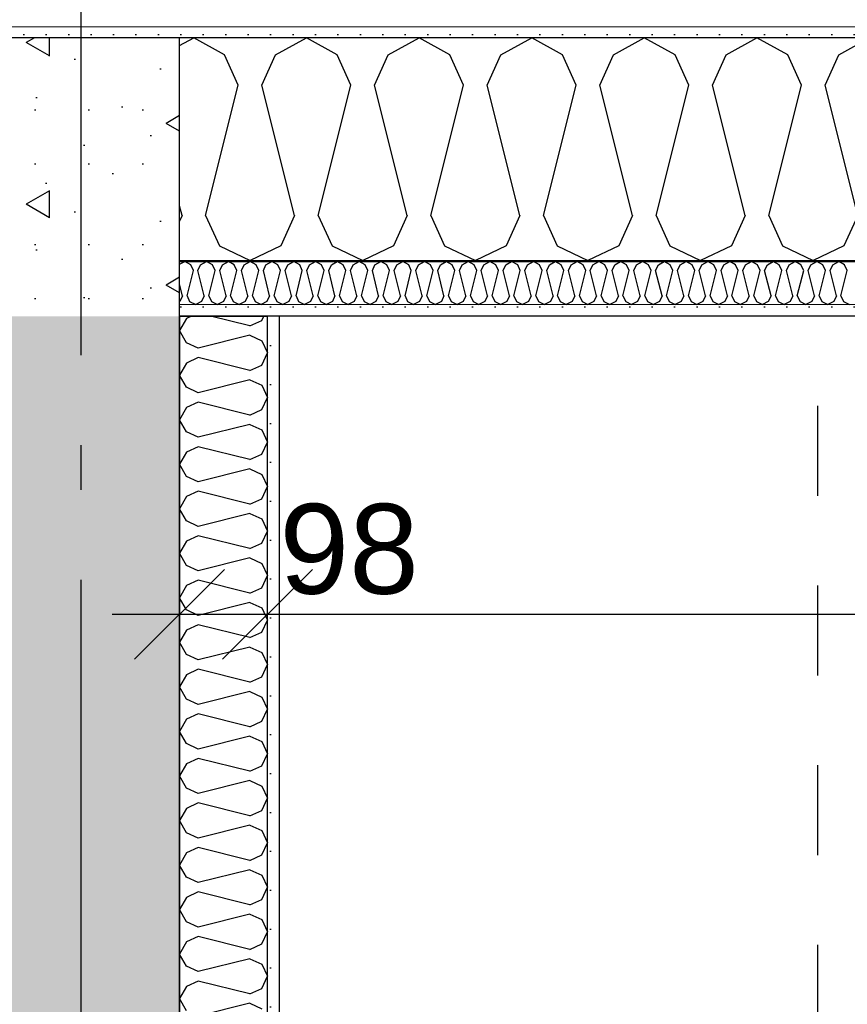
# Model space of a CAD drawing. Header units: millimetres. Extents: x -5000 to 341424, y -9235 to 550260.
# Tile 153 of 236: x 294433 to 295355, y 355615 to 356711. Entities that reach past the tile are written whole.
import ezdxf
from ezdxf.enums import TextEntityAlignment as Align

# ---------------------------------------------------------------- set-up
doc = ezdxf.new("R2010")
doc.units = ezdxf.units.MM
doc.header["$LTSCALE"] = 0.5
doc.header["$MEASUREMENT"] = 0
for name, pattern in [('Akselinje', [1500, 1000, -200, 100, -200]), ('PLINE', [0]), ('Stipling', [400, 200, -200])]:
    doc.linetypes.add(name, pattern=pattern)
for name, color, linetype in [('232- Ikke-bærende yttervegger (Skravur)(Nye konstruksjoner)', 7, 'Continuous'), ('232- Ikke-bærende yttervegger(Nye konstruksjoner)', 7, 'Continuous'), ('242- Ikke-bærende innervegger (Skravur)(Nye konstruksjoner)', 7, 'Continuous'), ('242- Ikke-bærende innervegger(Nye konstruksjoner)', 7, 'Continuous'), ('255- Gulvoverflate(Nye konstruksjoner)', 7, 'Continuous'), ('273- Kjøkkeninnredning(Nye konstruksjoner)', 7, 'Continuous'), ('82-- Modullinjer(Nye konstruksjoner)', 7, 'Continuous'), ('842-M___1_50 Målsetting bygning', 7, 'Continuous'), ('842-M___1_50 Målsetting bygning(Nye konstruksjoner)', 7, 'Continuous'), ('862- M___Nettoareal(Nye konstruksjoner)', 7, 'Continuous'), ('862- M___Nettoareal(Polylinje)(Nye konstruksjoner)', 7, 'Continuous'), ('862- M___Nettoareal(Tekst)(Nye konstruksjoner)', 7, 'Continuous')]:
    doc.layers.add(name, color=color, linetype=linetype)
doc.layers.add('235- Utvendig kledning og overflate(Nye konstruksjoner)', color=7, linetype='Continuous', lineweight=0)
doc.layers.add('236- Innvendig kledning og overflate(Nye konstruksjoner)', color=7, linetype='Continuous', lineweight=0)
doc.styles.add('GENERATED_STYLE_1', font='txt')
doc.styles.add('GENERATED_STYLE_3', font='arial.ttf')
doc.styles.add('GENERATED_STYLE_5', font='arial.ttf')
doc.dimstyles.new('GENERATED_STYLE__1', dxfattribs={"dimtxt": 100, "dimasz": 95, "dimexe": 0.18, "dimexo": 0.0625, "dimgap": 0, "dimtad": 1, "dimtih": 1, "dimtoh": 1, "dimdec": 0, "dimzin": 0, "dimdsep": 46, "dimtxsty": 'GENERATED_STYLE_3', "dimblk": 'ARROWHEAD_6', "dimblk1": 'ARROWHEAD_6', "dimblk2": 'ARROWHEAD_6', "dimcen": 0.09, "dimse1": 1, "dimse2": 1, "dimclrd": 256, "dimclre": 256, "dimclrt": 256, "dimadec": 1, "dimazin": 0, "dimtfac": 1, "dimtdec": 4, "dimtmove": 2, "dimatfit": 3, "dimfxl": 1, "dimtolj": 1, "dimtzin": 0, "dimarcsym": 0})
doc.dimstyles.new('GENERATED_STYLE__2', dxfattribs={"dimtxt": 100, "dimasz": 95, "dimexe": 0.18, "dimexo": 0.0625, "dimgap": 0, "dimtad": 1, "dimtih": 1, "dimtoh": 1, "dimdec": 0, "dimzin": 0, "dimdsep": 46, "dimtxsty": 'GENERATED_STYLE_3', "dimblk": 'ARROWHEAD_6', "dimblk1": 'ARROWHEAD_6', "dimblk2": 'ARROWHEAD_6', "dimcen": 0.09, "dimse1": 1, "dimse2": 1, "dimclrd": 256, "dimclre": 256, "dimclrt": 256, "dimadec": 1, "dimazin": 0, "dimtfac": 1, "dimtdec": 4, "dimtmove": 0, "dimatfit": 3, "dimfxl": 1, "dimtolj": 1, "dimtzin": 0, "dimarcsym": 0})
doc.dimstyles.new('GENERATED_STYLE__3', dxfattribs={"dimtxt": 100, "dimasz": 95, "dimexe": 0.18, "dimexo": 0.0625, "dimgap": 0, "dimtad": 1, "dimdec": 0, "dimzin": 0, "dimdsep": 46, "dimtxsty": 'GENERATED_STYLE_3', "dimblk": 'ARROWHEAD_6', "dimblk1": 'ARROWHEAD_6', "dimblk2": 'ARROWHEAD_6', "dimcen": 0.09, "dimse1": 1, "dimse2": 1, "dimclrd": 256, "dimclre": 256, "dimclrt": 256, "dimadec": 1, "dimazin": 0, "dimtfac": 1, "dimtdec": 4, "dimtmove": 2, "dimatfit": 3, "dimfxl": 1, "dimtolj": 1, "dimtzin": 0, "dimarcsym": 0})
doc.dimstyles.new('GENERATED_STYLE__4', dxfattribs={"dimtxt": 100, "dimasz": 95, "dimexe": 0.18, "dimexo": 0.0625, "dimgap": 0, "dimtad": 1, "dimdec": 0, "dimzin": 0, "dimdsep": 46, "dimtxsty": 'GENERATED_STYLE_3', "dimblk": 'ARROWHEAD_6', "dimblk1": 'ARROWHEAD_6', "dimblk2": 'ARROWHEAD_6', "dimcen": 0.09, "dimse1": 1, "dimse2": 1, "dimclrd": 256, "dimclre": 256, "dimclrt": 256, "dimadec": 1, "dimazin": 0, "dimtfac": 1, "dimtdec": 4, "dimtmove": 0, "dimatfit": 3, "dimfxl": 1, "dimtolj": 1, "dimtzin": 0, "dimarcsym": 0})
pattern_1 = [(0, (0, 0), (0, 43.30127), [0, -25]), (0, (12.5, 21.65), (0, 43.30127), [0, -25])]
pattern_2 = [(90.00001, (0, 0), (311.76916, 6e-05), [30, -150]), (90.00001, (-155.9, 90), (311.76916, 6e-05), [30, -150]), (150.00001, (0, 0), (155.88452, 270.00004), [30, -150]), (150.00001, (-4e-05, 180), (155.88452, 270.00004), [30, -150]), (210.00001, (-6e-06, 30), (-155.88463, 269.99998), [30, -150]), (210.00001, (-4e-05, 210), (-155.88463, 269.99998), [30, -150]), (90.000012, (-30, -6e-06), (60.000002, 1.2e-05), [0, -60.000002, 0, -90.000004]), (135.000012, (-30, 30), (42.4264, 42.426417), [0, -45.000002, 0, -75.000003])]

# ---------------------------------------------------------------- blocks, each defined once
blk = doc.blocks.new('LEILIGHET 2__3', base_point=(300468.6, 348580.7))
at = {"layer": '862- M___Nettoareal(Polylinje)(Nye konstruksjoner)', "linetype": 'PLINE', "flags": 128}
blk.add_lwpolyline([(302741, 356380.7), (294611, 356380.7), (294611, 348080.7), (297926, 348080.7), (297926, 349780.7), (302741, 349780.7)], close=True, dxfattribs=at)
at = {"layer": '862- M___Nettoareal(Tekst)(Nye konstruksjoner)', "style": 'GENERATED_STYLE_1'}
for tag, p in [('DUMMY_861', (296689.7, 358469.3)), ('ROOM_NAME', (295952.5, 358419.5)), ('DUMMY_862', (295952.5, 358281.1))]:
    blk.add_attdef(tag, text='', height=100, dxfattribs=at).set_placement(p, align=Align.TOP_LEFT)
blk = doc.blocks.new('ENTRÉ__14', base_point=(296239.6, 355497.8))
at = {"layer": '862- M___Nettoareal(Polylinje)(Nye konstruksjoner)', "linetype": 'PLINE', "flags": 128}
blk.add_lwpolyline([(294722, 356380.7), (294722, 354380.7), (297764, 354380.7), (297764, 356380.7)], close=True, dxfattribs=at)
at = {"layer": '862- M___Nettoareal(Tekst)(Nye konstruksjoner)', "style": 'GENERATED_STYLE_1'}
for tag, p in [('DUMMY_861', (296443.5, 355686)), ('ROOM_NAME', (296035.7, 355665.7)), ('DUMMY_862', (296035.7, 355497.8))]:
    blk.add_attdef(tag, text='', height=100, dxfattribs=at).set_placement(p, align=Align.TOP_LEFT)
blk = doc.blocks.new('*X68')
at = {"layer": '232- Ikke-bærende yttervegger (Skravur)(Nye konstruksjoner)', "linetype": 'PLINE'}
for p, q in [((294611, 356438.4), (294616.8, 356441.6)), ((294623.5, 356437.9), (294616.8, 356441.6)), ((294626.4, 356431.4), (294623.5, 356437.9)), ((294631.5, 356431.4), (294634.5, 356437.9)), ((294634.5, 356437.9), (294641.1, 356441.6)), ((294647.7, 356437.9), (294641.1, 356441.6)), ((294650.7, 356431.4), (294647.7, 356437.9)), ((294655.8, 356431.4), (294658.8, 356437.9)), ((294658.8, 356437.9), (294665.4, 356441.6)), ((294672, 356437.9), (294665.4, 356441.6)), ((294675, 356431.4), (294672, 356437.9)), ((294680.1, 356431.4), (294683, 356437.9)), ((294683, 356437.9), (294689.7, 356441.6)), ((294696.3, 356437.9), (294689.7, 356441.6)), ((294699.3, 356431.4), (294696.3, 356437.9)), ((294704.4, 356431.4), (294707.3, 356437.9)), ((294707.3, 356437.9), (294713.9, 356441.6)), ((294720.6, 356437.9), (294713.9, 356441.6)), ((294723.5, 356431.4), (294720.6, 356437.9)), ((294728.6, 356431.4), (294731.6, 356437.9)), ((294731.6, 356437.9), (294738.2, 356441.6)), ((294744.9, 356437.9), (294738.2, 356441.6)), ((294747.8, 356431.4), (294744.9, 356437.9)), ((294752.9, 356431.4), (294755.9, 356437.9)), ((294755.9, 356437.9), (294762.5, 356441.6)), ((294769.1, 356437.9), (294762.5, 356441.6)), ((294772.1, 356431.4), (294769.1, 356437.9)), ((294777.2, 356431.4), (294780.2, 356437.9)), ((294780.2, 356437.9), (294786.8, 356441.6)), ((294793.4, 356437.9), (294786.8, 356441.6)), ((294796.4, 356431.4), (294793.4, 356437.9)), ((294801.5, 356431.4), (294804.4, 356437.9)), ((294804.4, 356437.9), (294811.1, 356441.6)), ((294817.7, 356437.9), (294811.1, 356441.6)), ((294820.7, 356431.4), (294817.7, 356437.9)), ((294825.8, 356431.4), (294828.7, 356437.9)), ((294828.7, 356437.9), (294835.4, 356441.6)), ((294842, 356437.9), (294835.4, 356441.6)), ((294844.9, 356431.4), (294842, 356437.9)), ((294850, 356431.4), (294853, 356437.9)), ((294853, 356437.9), (294859.6, 356441.6)), ((294866.3, 356437.9), (294859.6, 356441.6)), ((294869.2, 356431.4), (294866.3, 356437.9)), ((294874.3, 356431.4), (294877.3, 356437.9)), ((294877.3, 356437.9), (294883.9, 356441.6)), ((294890.5, 356437.9), (294883.9, 356441.6)), ((294893.5, 356431.4), (294890.5, 356437.9)), ((294898.6, 356431.4), (294901.6, 356437.9)), ((294901.6, 356437.9), (294908.2, 356441.6)), ((294914.8, 356437.9), (294908.2, 356441.6)), ((294917.8, 356431.4), (294914.8, 356437.9)), ((294922.9, 356431.4), (294925.8, 356437.9)), ((294925.8, 356437.9), (294932.5, 356441.6)), ((294939.1, 356437.9), (294932.5, 356441.6)), ((294942.1, 356431.4), (294939.1, 356437.9)), ((294947.2, 356431.4), (294950.1, 356437.9)), ((294950.1, 356437.9), (294956.8, 356441.6)), ((294963.4, 356437.9), (294956.8, 356441.6)), ((294966.3, 356431.4), (294963.4, 356437.9)), ((294971.4, 356431.4), (294974.4, 356437.9)), ((294974.4, 356437.9), (294981, 356441.6)), ((294987.7, 356437.9), (294981, 356441.6)), ((294990.6, 356431.4), (294987.7, 356437.9)), ((294995.7, 356431.4), (294998.7, 356437.9)), ((294998.7, 356437.9), (295005.3, 356441.6)), ((295012, 356437.9), (295005.3, 356441.6)), ((295014.9, 356431.4), (295012, 356437.9)), ((295020, 356431.4), (295023, 356437.9)), ((295023, 356437.9), (295029.6, 356441.6)), ((295036.2, 356437.9), (295029.6, 356441.6)), ((295039.2, 356431.4), (295036.2, 356437.9)), ((295044.3, 356431.4), (295047.3, 356437.9)), ((295047.3, 356437.9), (295053.9, 356441.6)), ((295060.5, 356437.9), (295053.9, 356441.6)), ((295063.5, 356431.4), (295060.5, 356437.9)), ((295068.6, 356431.4), (295071.5, 356437.9)), ((295071.5, 356437.9), (295078.2, 356441.6)), ((295084.8, 356437.9), (295078.2, 356441.6)), ((295087.8, 356431.4), (295084.8, 356437.9)), ((295092.9, 356431.4), (295095.8, 356437.9)), ((295095.8, 356437.9), (295102.4, 356441.6)), ((295109.1, 356437.9), (295102.4, 356441.6)), ((295112, 356431.4), (295109.1, 356437.9)), ((295117.1, 356431.4), (295120.1, 356437.9)), ((295120.1, 356437.9), (295126.7, 356441.6)), ((295133.4, 356437.9), (295126.7, 356441.6)), ((295136.3, 356431.4), (295133.4, 356437.9)), ((295141.4, 356431.4), (295144.4, 356437.9)), ((295144.4, 356437.9), (295151, 356441.6)), ((295157.6, 356437.9), (295151, 356441.6)), ((295160.6, 356431.4), (295157.6, 356437.9)), ((295165.7, 356431.4), (295168.7, 356437.9)), ((295168.7, 356437.9), (295175.3, 356441.6)), ((295181.9, 356437.9), (295175.3, 356441.6)), ((295184.9, 356431.4), (295181.9, 356437.9)), ((295190, 356431.4), (295192.9, 356437.9)), ((295192.9, 356437.9), (295199.6, 356441.6)), ((295206.2, 356437.9), (295199.6, 356441.6)), ((295209.2, 356431.4), (295206.2, 356437.9)), ((295214.3, 356431.4), (295217.2, 356437.9)), ((295217.2, 356437.9), (295223.9, 356441.6)), ((295230.5, 356437.9), (295223.9, 356441.6)), ((295233.4, 356431.4), (295230.5, 356437.9)), ((295238.5, 356431.4), (295241.5, 356437.9)), ((295241.5, 356437.9), (295248.1, 356441.6)), ((295254.8, 356437.9), (295248.1, 356441.6)), ((295257.7, 356431.4), (295254.8, 356437.9)), ((295262.8, 356431.4), (295265.8, 356437.9)), ((295265.8, 356437.9), (295272.4, 356441.6)), ((295279, 356437.9), (295272.4, 356441.6)), ((295282, 356431.4), (295279, 356437.9)), ((295287.1, 356431.4), (295290.1, 356437.9)), ((295290.1, 356437.9), (295296.7, 356441.6)), ((295303.3, 356437.9), (295296.7, 356441.6)), ((295306.3, 356431.4), (295303.3, 356437.9)), ((295311.4, 356431.4), (295314.3, 356437.9)), ((295314.3, 356437.9), (295321, 356441.6)), ((295327.6, 356437.9), (295321, 356441.6)), ((295330.6, 356431.4), (295327.6, 356437.9)), ((295335.7, 356431.4), (295338.6, 356437.9)), ((295338.6, 356437.9), (295345.3, 356441.6)), ((295351.9, 356437.9), (295345.3, 356441.6)), ((295354.8, 356431.4), (295351.9, 356437.9)), ((294619.4, 356403.3), (294626.4, 356431.4)), ((294638.5, 356403.3), (294631.5, 356431.4)), ((294643.7, 356403.3), (294650.7, 356431.4)), ((294662.8, 356403.3), (294655.8, 356431.4)), ((294667.9, 356403.3), (294675, 356431.4)), ((294687.1, 356403.3), (294680.1, 356431.4)), ((294692.2, 356403.3), (294699.3, 356431.4)), ((294711.4, 356403.3), (294704.4, 356431.4)), ((294716.5, 356403.3), (294723.5, 356431.4)), ((294735.7, 356403.3), (294728.6, 356431.4)), ((294740.8, 356403.3), (294747.8, 356431.4)), ((294760, 356403.3), (294752.9, 356431.4)), ((294765.1, 356403.3), (294772.1, 356431.4)), ((294784.2, 356403.3), (294777.2, 356431.4)), ((294789.3, 356403.3), (294796.4, 356431.4)), ((294808.5, 356403.3), (294801.5, 356431.4)), ((294813.6, 356403.3), (294820.7, 356431.4)), ((294832.8, 356403.3), (294825.8, 356431.4)), ((294837.9, 356403.3), (294844.9, 356431.4)), ((294857.1, 356403.3), (294850, 356431.4)), ((294862.2, 356403.3), (294869.2, 356431.4)), ((294881.4, 356403.3), (294874.3, 356431.4)), ((294886.5, 356403.3), (294893.5, 356431.4)), ((294905.6, 356403.3), (294898.6, 356431.4)), ((294910.7, 356403.3), (294917.8, 356431.4)), ((294929.9, 356403.3), (294922.9, 356431.4)), ((294935, 356403.3), (294942.1, 356431.4)), ((294954.2, 356403.3), (294947.2, 356431.4)), ((294959.3, 356403.3), (294966.3, 356431.4)), ((294978.5, 356403.3), (294971.4, 356431.4)), ((294983.6, 356403.3), (294990.6, 356431.4)), ((295002.8, 356403.3), (294995.7, 356431.4)), ((295007.9, 356403.3), (295014.9, 356431.4)), ((295027.1, 356403.3), (295020, 356431.4)), ((295032.2, 356403.3), (295039.2, 356431.4)), ((295051.3, 356403.3), (295044.3, 356431.4)), ((295056.4, 356403.3), (295063.5, 356431.4)), ((295075.6, 356403.3), (295068.6, 356431.4)), ((295080.7, 356403.3), (295087.8, 356431.4)), ((295099.9, 356403.3), (295092.9, 356431.4)), ((295105, 356403.3), (295112, 356431.4)), ((295124.2, 356403.3), (295117.1, 356431.4)), ((295129.3, 356403.3), (295136.3, 356431.4)), ((295148.5, 356403.3), (295141.4, 356431.4)), ((295153.6, 356403.3), (295160.6, 356431.4)), ((295172.7, 356403.3), (295165.7, 356431.4)), ((295177.8, 356403.3), (295184.9, 356431.4)), ((295197, 356403.3), (295190, 356431.4)), ((295202.1, 356403.3), (295209.2, 356431.4)), ((295221.3, 356403.3), (295214.3, 356431.4)), ((295226.4, 356403.3), (295233.4, 356431.4)), ((295245.6, 356403.3), (295238.5, 356431.4)), ((295250.7, 356403.3), (295257.7, 356431.4)), ((295269.9, 356403.3), (295262.8, 356431.4)), ((295275, 356403.3), (295282, 356431.4)), ((295294.1, 356403.3), (295287.1, 356431.4)), ((295299.2, 356403.3), (295306.3, 356431.4)), ((295318.4, 356403.3), (295311.4, 356431.4)), ((295323.5, 356403.3), (295330.6, 356431.4)), ((295342.7, 356403.3), (295335.7, 356431.4)), ((295347.8, 356403.3), (295354.8, 356431.4)), ((294614.3, 356403.3), (294611, 356416.3)), ((294614.3, 356403.3), (294611.3, 356396.8)), ((294619.4, 356403.3), (294622.3, 356396.8)), ((294638.5, 356403.3), (294635.6, 356396.8)), ((294643.7, 356403.3), (294646.6, 356396.8)), ((294662.8, 356403.3), (294659.9, 356396.8)), ((294667.9, 356403.3), (294670.9, 356396.8)), ((294687.1, 356403.3), (294684.2, 356396.8)), ((294692.2, 356403.3), (294695.2, 356396.8)), ((294711.4, 356403.3), (294708.4, 356396.8)), ((294716.5, 356403.3), (294719.5, 356396.8)), ((294735.7, 356403.3), (294732.7, 356396.8)), ((294740.8, 356403.3), (294743.7, 356396.8)), ((294760, 356403.3), (294757, 356396.8)), ((294765.1, 356403.3), (294768, 356396.8)), ((294784.2, 356403.3), (294781.3, 356396.8)), ((294789.3, 356403.3), (294792.3, 356396.8)), ((294808.5, 356403.3), (294805.6, 356396.8)), ((294813.6, 356403.3), (294816.6, 356396.8)), ((294832.8, 356403.3), (294829.8, 356396.8)), ((294837.9, 356403.3), (294840.9, 356396.8)), ((294857.1, 356403.3), (294854.1, 356396.8)), ((294862.2, 356403.3), (294865.1, 356396.8)), ((294881.4, 356403.3), (294878.4, 356396.8)), ((294886.5, 356403.3), (294889.4, 356396.8)), ((294905.6, 356403.3), (294902.7, 356396.8)), ((294910.7, 356403.3), (294913.7, 356396.8)), ((294929.9, 356403.3), (294927, 356396.8)), ((294935, 356403.3), (294938, 356396.8)), ((294954.2, 356403.3), (294951.2, 356396.8)), ((294959.3, 356403.3), (294962.3, 356396.8)), ((294978.5, 356403.3), (294975.5, 356396.8)), ((294983.6, 356403.3), (294986.5, 356396.8)), ((295002.8, 356403.3), (294999.8, 356396.8)), ((295007.9, 356403.3), (295010.8, 356396.8)), ((295027.1, 356403.3), (295024.1, 356396.8)), ((295032.2, 356403.3), (295035.1, 356396.8)), ((295051.3, 356403.3), (295048.4, 356396.8)), ((295056.4, 356403.3), (295059.4, 356396.8)), ((295075.6, 356403.3), (295072.7, 356396.8)), ((295080.7, 356403.3), (295083.7, 356396.8)), ((295099.9, 356403.3), (295096.9, 356396.8)), ((295105, 356403.3), (295108, 356396.8)), ((295124.2, 356403.3), (295121.2, 356396.8)), ((295129.3, 356403.3), (295132.2, 356396.8)), ((295148.5, 356403.3), (295145.5, 356396.8)), ((295153.6, 356403.3), (295156.5, 356396.8)), ((295172.7, 356403.3), (295169.8, 356396.8)), ((295177.8, 356403.3), (295180.8, 356396.8)), ((295197, 356403.3), (295194.1, 356396.8)), ((295202.1, 356403.3), (295205.1, 356396.8)), ((295221.3, 356403.3), (295218.3, 356396.8)), ((295226.4, 356403.3), (295229.4, 356396.8)), ((295245.6, 356403.3), (295242.6, 356396.8)), ((295250.7, 356403.3), (295253.6, 356396.8)), ((295269.9, 356403.3), (295266.9, 356396.8)), ((295275, 356403.3), (295277.9, 356396.8)), ((295294.1, 356403.3), (295291.2, 356396.8)), ((295299.2, 356403.3), (295302.2, 356396.8)), ((295318.4, 356403.3), (295315.5, 356396.8)), ((295323.5, 356403.3), (295326.5, 356396.8)), ((295342.7, 356403.3), (295339.7, 356396.8)), ((295347.8, 356403.3), (295350.8, 356396.8)), ((294611.3, 356396.8), (294611, 356396.6)), ((294622.3, 356396.8), (294629, 356393.6)), ((294635.6, 356396.8), (294629, 356393.6)), ((294646.6, 356396.8), (294653.2, 356393.6)), ((294659.9, 356396.8), (294653.2, 356393.6)), ((294670.9, 356396.8), (294677.5, 356393.6)), ((294684.2, 356396.8), (294677.5, 356393.6)), ((294695.2, 356396.8), (294701.8, 356393.6)), ((294708.4, 356396.8), (294701.8, 356393.6)), ((294719.5, 356396.8), (294726.1, 356393.6)), ((294732.7, 356396.8), (294726.1, 356393.6)), ((294743.7, 356396.8), (294750.4, 356393.6)), ((294757, 356396.8), (294750.4, 356393.6)), ((294768, 356396.8), (294774.6, 356393.6)), ((294781.3, 356396.8), (294774.6, 356393.6)), ((294792.3, 356396.8), (294798.9, 356393.6)), ((294805.6, 356396.8), (294798.9, 356393.6)), ((294816.6, 356396.8), (294823.2, 356393.6)), ((294829.8, 356396.8), (294823.2, 356393.6)), ((294840.9, 356396.8), (294847.5, 356393.6)), ((294854.1, 356396.8), (294847.5, 356393.6)), ((294865.1, 356396.8), (294871.8, 356393.6)), ((294878.4, 356396.8), (294871.8, 356393.6)), ((294889.4, 356396.8), (294896.1, 356393.6)), ((294902.7, 356396.8), (294896.1, 356393.6)), ((294913.7, 356396.8), (294920.3, 356393.6)), ((294927, 356396.8), (294920.3, 356393.6)), ((294938, 356396.8), (294944.6, 356393.6)), ((294951.2, 356396.8), (294944.6, 356393.6)), ((294962.3, 356396.8), (294968.9, 356393.6)), ((294975.5, 356396.8), (294968.9, 356393.6)), ((294986.5, 356396.8), (294993.2, 356393.6)), ((294999.8, 356396.8), (294993.2, 356393.6)), ((295010.8, 356396.8), (295017.5, 356393.6)), ((295024.1, 356396.8), (295017.5, 356393.6)), ((295035.1, 356396.8), (295041.7, 356393.6)), ((295048.4, 356396.8), (295041.7, 356393.6)), ((295059.4, 356396.8), (295066, 356393.6)), ((295072.7, 356396.8), (295066, 356393.6)), ((295083.7, 356396.8), (295090.3, 356393.6)), ((295096.9, 356396.8), (295090.3, 356393.6)), ((295108, 356396.8), (295114.6, 356393.6)), ((295121.2, 356396.8), (295114.6, 356393.6)), ((295132.2, 356396.8), (295138.9, 356393.6)), ((295145.5, 356396.8), (295138.9, 356393.6)), ((295156.5, 356396.8), (295163.1, 356393.6)), ((295169.8, 356396.8), (295163.1, 356393.6)), ((295180.8, 356396.8), (295187.4, 356393.6)), ((295194.1, 356396.8), (295187.4, 356393.6)), ((295205.1, 356396.8), (295211.7, 356393.6)), ((295218.3, 356396.8), (295211.7, 356393.6)), ((295229.4, 356396.8), (295236, 356393.6)), ((295242.6, 356396.8), (295236, 356393.6)), ((295253.6, 356396.8), (295260.3, 356393.6)), ((295266.9, 356396.8), (295260.3, 356393.6)), ((295277.9, 356396.8), (295284.6, 356393.6)), ((295291.2, 356396.8), (295284.6, 356393.6)), ((295302.2, 356396.8), (295308.8, 356393.6)), ((295315.5, 356396.8), (295308.8, 356393.6)), ((295326.5, 356396.8), (295333.1, 356393.6)), ((295339.7, 356396.8), (295333.1, 356393.6)), ((295350.8, 356396.8), (295357.4, 356393.6))]:
    blk.add_line(p, q, dxfattribs=at)
blk = doc.blocks.new('*X79')
at = {"layer": '232- Ikke-bærende yttervegger (Skravur)(Nye konstruksjoner)', "linetype": 'PLINE'}
for p, q in [((294611, 356681.8), (294626.9, 356690.6)), ((294661.2, 356671.5), (294626.9, 356690.6)), ((294718.1, 356671.5), (294752.4, 356690.6)), ((294786.6, 356671.5), (294752.4, 356690.6)), ((294843.6, 356671.5), (294877.8, 356690.6)), ((294912.1, 356671.5), (294877.8, 356690.6)), ((294969, 356671.5), (295003.3, 356690.6)), ((295037.6, 356671.5), (295003.3, 356690.6)), ((295094.5, 356671.5), (295128.7, 356690.6)), ((295163, 356671.5), (295128.7, 356690.6)), ((295219.9, 356671.5), (295254.2, 356690.6)), ((295288.5, 356671.5), (295254.2, 356690.6)), ((295345.4, 356671.5), (295379.7, 356690.6)), ((294676.5, 356637.9), (294661.2, 356671.5)), ((294702.8, 356637.9), (294718.1, 356671.5)), ((294801.9, 356637.9), (294786.6, 356671.5)), ((294828.3, 356637.9), (294843.6, 356671.5)), ((294927.4, 356637.9), (294912.1, 356671.5)), ((294953.7, 356637.9), (294969, 356671.5)), ((295052.8, 356637.9), (295037.6, 356671.5)), ((295079.2, 356637.9), (295094.5, 356671.5)), ((295178.3, 356637.9), (295163, 356671.5)), ((295204.7, 356637.9), (295219.9, 356671.5)), ((295303.8, 356637.9), (295288.5, 356671.5)), ((295330.1, 356637.9), (295345.4, 356671.5)), ((294640.1, 356492.5), (294676.5, 356637.9)), ((294739.2, 356492.5), (294702.8, 356637.9)), ((294765.6, 356492.5), (294801.9, 356637.9)), ((294864.7, 356492.5), (294828.3, 356637.9)), ((294891, 356492.5), (294927.4, 356637.9)), ((294990.1, 356492.5), (294953.7, 356637.9)), ((295016.5, 356492.5), (295052.8, 356637.9)), ((295115.6, 356492.5), (295079.2, 356637.9)), ((295141.9, 356492.5), (295178.3, 356637.9)), ((295241, 356492.5), (295204.7, 356637.9)), ((295267.4, 356492.5), (295303.8, 356637.9)), ((295366.5, 356492.5), (295330.1, 356637.9)), ((294613.8, 356492.5), (294611, 356503.5)), ((294613.8, 356492.5), (294611, 356486.4)), ((294640.1, 356492.5), (294655.4, 356458.9)), ((294739.2, 356492.5), (294723.9, 356458.9)), ((294765.6, 356492.5), (294780.9, 356458.9)), ((294864.7, 356492.5), (294849.4, 356458.9)), ((294891, 356492.5), (294906.3, 356458.9)), ((294990.1, 356492.5), (294974.8, 356458.9)), ((295016.5, 356492.5), (295031.8, 356458.9)), ((295115.6, 356492.5), (295100.3, 356458.9)), ((295141.9, 356492.5), (295157.2, 356458.9)), ((295241, 356492.5), (295225.7, 356458.9)), ((295267.4, 356492.5), (295282.7, 356458.9)), ((295366.5, 356492.5), (295351.2, 356458.9)), ((294655.4, 356458.9), (294689.7, 356442.6)), ((294723.9, 356458.9), (294689.7, 356442.6)), ((294780.9, 356458.9), (294815.1, 356442.6)), ((294849.4, 356458.9), (294815.1, 356442.6)), ((294906.3, 356458.9), (294940.6, 356442.6)), ((294974.8, 356458.9), (294940.6, 356442.6)), ((295031.8, 356458.9), (295066, 356442.6)), ((295100.3, 356458.9), (295066, 356442.6)), ((295157.2, 356458.9), (295191.5, 356442.6)), ((295225.7, 356458.9), (295191.5, 356442.6)), ((295282.7, 356458.9), (295316.9, 356442.6)), ((295351.2, 356458.9), (295316.9, 356442.6))]:
    blk.add_line(p, q, dxfattribs=at)
blk = doc.blocks.new('Standard grid marker[86]', base_point=(305734.8, 356690.6))
at = {"layer": '82-- Modullinjer(Nye konstruksjoner)', "linetype": 'Akselinje'}
blk.add_line((305534.8, 356690.6), (271734.8, 356690.6), dxfattribs=at)
at = {"layer": '82-- Modullinjer(Nye konstruksjoner)', "style": 'GENERATED_STYLE_5'}
for tag, p in [('AC_MarkerText_1_1', (271409.8, 356744.3)), ('AC_MarkerText_1_0', (305859.8, 356744.3))]:
    blk.add_attdef(tag, text='', height=100, rotation=360, dxfattribs=at).set_placement(p, align=Align.TOP_CENTER)
blk = doc.blocks.new('Standard grid marker[90]', base_point=(294501, 363787.1))
at = {"layer": '82-- Modullinjer(Nye konstruksjoner)', "linetype": 'Akselinje'}
blk.add_line((294501, 363587.1), (294501, 339987.1), dxfattribs=at)
at = {"layer": '82-- Modullinjer(Nye konstruksjoner)', "style": 'GENERATED_STYLE_5'}
for tag, p in [('AC_MarkerText_1_0', (294501, 363963.5)), ('AC_MarkerText_1_1', (294501, 339713.5))]:
    blk.add_attdef(tag, text='', height=100, rotation=360, dxfattribs=at).set_placement(p, align=Align.TOP_CENTER)
blk = doc.blocks.new('*D665')
at = {"layer": '842-M___1_50 Målsetting bygning(Nye konstruksjoner)', "linetype": 'PLINE'}
for p, q in [((277511, 363296.1), (277511, 363483.6)), ((303141, 363296.1), (303141, 363483.6)), ((277561, 363439.8), (277461, 363339.8)), ((303191, 363439.8), (303091, 363339.8)), ((277436, 363389.8), (277511, 363389.8)), ((277511, 363389.8), (303141, 363389.8))]:
    blk.add_line(p, q, dxfattribs=at)
at = {"layer": '842-M___1_50 Målsetting bygning(Nye konstruksjoner)', "insert": (290116.3, 363409.8), "char_height": 100, "attachment_point": 7, "style": 'GENERATED_STYLE_3'}
blk.add_mtext('\\A1;{\\pql;\\fArial|b0|i0|c0|p0;\\W1.000000;25\xa0630}', dxfattribs=at)
blk = doc.blocks.new('ARROWHEAD_6')
at = {"linetype": 'Continuous'}
for p, q in [((-0.5, -0.5), (0.5, 0.5)), ((0, 0), (-1, 0))]:
    blk.add_line(p, q, dxfattribs=at)
blk = doc.blocks.new('*D701')
at = {"layer": '842-M___1_50 Målsetting bygning(Nye konstruksjoner)', "linetype": 'PLINE'}
for p, q in [((294501, 362727.6), (294501, 362915.1)), ((302803, 362727.6), (302803, 362915.1)), ((294551, 362871.4), (294451, 362771.4)), ((302853, 362871.4), (302753, 362771.4)), ((294501, 362821.4), (302803, 362821.4))]:
    blk.add_line(p, q, dxfattribs=at)
at = {"layer": '842-M___1_50 Målsetting bygning(Nye konstruksjoner)', "insert": (298480.4, 362841.4), "char_height": 100, "attachment_point": 7, "style": 'GENERATED_STYLE_3'}
blk.add_mtext('\\A1;{\\pql;\\fArial|b0|i0|c0|p0;\\W1.000000;8\xa0302}', dxfattribs=at)
blk = doc.blocks.new('*D724')
at = {"layer": '842-M___1_50 Målsetting bygning', "linetype": 'PLINE'}
for p, q in [((293770, 357738.6), (293770, 357926.1)), ((295906.8, 357738.6), (295906.8, 357926.1)), ((293820, 357882.3), (293720, 357782.3)), ((295956.8, 357882.3), (295856.8, 357782.3)), ((293770, 357832.3), (295906.8, 357832.3))]:
    blk.add_line(p, q, dxfattribs=at)
at = {"layer": '842-M___1_50 Målsetting bygning', "insert": (294666.8, 357852.3), "char_height": 100, "attachment_point": 7, "style": 'GENERATED_STYLE_3'}
blk.add_mtext('\\A1;{\\pql;\\fArial|b0|i0|c0|p0;\\W1.000000;2\xa0137}', dxfattribs=at)
blk = doc.blocks.new('*X1233')
at = {"layer": '242- Ikke-bærende innervegger (Skravur)(Nye konstruksjoner)', "linetype": 'PLINE'}
for p, q in [((294624.3, 356380.6), (294618.6, 356378)), ((294689.3, 356369.7), (294645.5, 356380.6)), ((294702.6, 356375.7), (294704.9, 356380.6)), ((294618.6, 356378), (294611, 356364.5)), ((294689.3, 356369.7), (294702.6, 356375.7)), ((294618.6, 356350.9), (294611, 356364.5)), ((294689.3, 356359.3), (294631.8, 356344.9)), ((294689.3, 356359.3), (294702.6, 356353.2)), ((294631.8, 356344.9), (294618.6, 356350.9)), ((294702.6, 356353.2), (294709, 356339.7)), ((294702.6, 356326.2), (294709, 356339.7)), ((294618.6, 356328.4), (294611, 356314.9)), ((294631.8, 356334.5), (294618.6, 356328.4)), ((294689.3, 356320.1), (294631.8, 356334.5)), ((294689.3, 356320.1), (294702.6, 356326.2)), ((294618.6, 356301.4), (294611, 356314.9)), ((294689.3, 356309.7), (294631.8, 356295.3)), ((294689.3, 356309.7), (294702.6, 356303.7)), ((294631.8, 356295.3), (294618.6, 356301.4)), ((294702.6, 356303.7), (294709, 356290.1)), ((294631.8, 356284.9), (294618.6, 356278.9)), ((294689.3, 356270.5), (294631.8, 356284.9)), ((294702.6, 356276.6), (294709, 356290.1)), ((294618.6, 356278.9), (294611, 356265.3)), ((294689.3, 356270.5), (294702.6, 356276.6)), ((294618.6, 356251.8), (294611, 356265.3)), ((294689.3, 356260.1), (294631.8, 356245.8)), ((294689.3, 356260.1), (294702.6, 356254.1)), ((294631.8, 356245.8), (294618.6, 356251.8)), ((294702.6, 356254.1), (294709, 356240.5)), ((294702.6, 356227), (294709, 356240.5)), ((294618.6, 356229.3), (294611, 356215.8)), ((294631.8, 356235.3), (294618.6, 356229.3)), ((294689.3, 356221), (294631.8, 356235.3)), ((294689.3, 356221), (294702.6, 356227)), ((294618.6, 356202.2), (294611, 356215.8)), ((294689.3, 356210.5), (294631.8, 356196.2)), ((294689.3, 356210.5), (294702.6, 356204.5)), ((294631.8, 356196.2), (294618.6, 356202.2)), ((294702.6, 356204.5), (294709, 356191)), ((294631.8, 356185.8), (294618.6, 356179.7)), ((294689.3, 356171.4), (294631.8, 356185.8)), ((294702.6, 356177.4), (294709, 356191)), ((294618.6, 356179.7), (294611, 356166.2)), ((294689.3, 356171.4), (294702.6, 356177.4)), ((294618.6, 356152.6), (294611, 356166.2)), ((294631.8, 356146.6), (294618.6, 356152.6)), ((294689.3, 356161), (294631.8, 356146.6)), ((294689.3, 356161), (294702.6, 356154.9)), ((294702.6, 356154.9), (294709, 356141.4)), ((294702.6, 356127.9), (294709, 356141.4)), ((294618.6, 356130.1), (294611, 356116.6)), ((294631.8, 356136.2), (294618.6, 356130.1)), ((294689.3, 356121.8), (294631.8, 356136.2)), ((294689.3, 356121.8), (294702.6, 356127.9)), ((294618.6, 356103.1), (294611, 356116.6)), ((294689.3, 356111.4), (294631.8, 356097)), ((294689.3, 356111.4), (294702.6, 356105.4)), ((294631.8, 356097), (294618.6, 356103.1)), ((294702.6, 356105.4), (294709, 356091.8)), ((294631.8, 356086.6), (294618.6, 356080.6)), ((294689.3, 356072.2), (294631.8, 356086.6)), ((294702.6, 356078.3), (294709, 356091.8)), ((294618.6, 356080.6), (294611, 356067)), ((294689.3, 356072.2), (294702.6, 356078.3)), ((294618.6, 356053.5), (294611, 356067)), ((294631.8, 356047.5), (294618.6, 356053.5)), ((294689.3, 356061.8), (294631.8, 356047.5)), ((294689.3, 356061.8), (294702.6, 356055.8)), ((294702.6, 356055.8), (294709, 356042.2)), ((294702.6, 356028.7), (294709, 356042.2)), ((294618.6, 356031), (294611, 356017.5)), ((294631.8, 356037), (294618.6, 356031)), ((294689.3, 356022.7), (294631.8, 356037)), ((294689.3, 356022.7), (294702.6, 356028.7)), ((294618.6, 356003.9), (294611, 356017.5)), ((294689.3, 356012.3), (294631.8, 355997.9)), ((294689.3, 356012.3), (294702.6, 356006.2)), ((294631.8, 355997.9), (294618.6, 356003.9)), ((294702.6, 356006.2), (294709, 355992.7)), ((294631.8, 355987.5), (294618.6, 355981.4)), ((294689.3, 355973.1), (294631.8, 355987.5)), ((294702.6, 355979.1), (294709, 355992.7)), ((294618.6, 355981.4), (294611, 355967.9)), ((294689.3, 355973.1), (294702.6, 355979.1)), ((294618.6, 355954.3), (294611, 355967.9)), ((294631.8, 355948.3), (294618.6, 355954.3)), ((294689.3, 355962.7), (294631.8, 355948.3)), ((294689.3, 355962.7), (294702.6, 355956.6)), ((294702.6, 355956.6), (294709, 355943.1)), ((294702.6, 355929.6), (294709, 355943.1)), ((294618.6, 355931.8), (294611, 355918.3)), ((294631.8, 355937.9), (294618.6, 355931.8)), ((294689.3, 355923.5), (294631.8, 355937.9)), ((294689.3, 355923.5), (294702.6, 355929.6)), ((294618.6, 355904.8), (294611, 355918.3)), ((294689.3, 355913.1), (294631.8, 355898.7)), ((294689.3, 355913.1), (294702.6, 355907.1)), ((294631.8, 355898.7), (294618.6, 355904.8)), ((294702.6, 355907.1), (294709, 355893.5)), ((294631.8, 355888.3), (294618.6, 355882.3)), ((294689.3, 355873.9), (294631.8, 355888.3)), ((294702.6, 355880), (294709, 355893.5)), ((294618.6, 355882.3), (294611, 355868.7)), ((294689.3, 355873.9), (294702.6, 355880)), ((294618.6, 355855.2), (294611, 355868.7)), ((294631.8, 355849.2), (294618.6, 355855.2)), ((294689.3, 355863.5), (294631.8, 355849.2)), ((294689.3, 355863.5), (294702.6, 355857.5)), ((294702.6, 355857.5), (294709, 355843.9)), ((294702.6, 355830.4), (294709, 355843.9)), ((294618.6, 355832.7), (294611, 355819.2)), ((294631.8, 355838.7), (294618.6, 355832.7)), ((294689.3, 355824.4), (294631.8, 355838.7)), ((294689.3, 355824.4), (294702.6, 355830.4)), ((294618.6, 355805.6), (294611, 355819.2)), ((294689.3, 355814), (294631.8, 355799.6)), ((294689.3, 355814), (294702.6, 355807.9)), ((294631.8, 355799.6), (294618.6, 355805.6)), ((294702.6, 355807.9), (294709, 355794.4)), ((294631.8, 355789.2), (294618.6, 355783.1)), ((294689.3, 355774.8), (294631.8, 355789.2)), ((294702.6, 355780.8), (294709, 355794.4)), ((294618.6, 355783.1), (294611, 355769.6)), ((294689.3, 355774.8), (294702.6, 355780.8)), ((294618.6, 355756), (294611, 355769.6)), ((294631.8, 355750), (294618.6, 355756)), ((294689.3, 355764.4), (294631.8, 355750)), ((294689.3, 355764.4), (294702.6, 355758.3)), ((294702.6, 355758.3), (294709, 355744.8)), ((294702.6, 355731.3), (294709, 355744.8)), ((294631.8, 355739.6), (294618.6, 355733.6)), ((294689.3, 355725.2), (294631.8, 355739.6)), ((294618.6, 355733.6), (294611, 355720)), ((294689.3, 355725.2), (294702.6, 355731.3)), ((294618.6, 355706.5), (294611, 355720)), ((294689.3, 355714.8), (294631.8, 355700.4)), ((294689.3, 355714.8), (294702.6, 355708.8)), ((294631.8, 355700.4), (294618.6, 355706.5)), ((294702.6, 355708.8), (294709, 355695.2)), ((294631.8, 355690), (294618.6, 355684)), ((294689.3, 355675.6), (294631.8, 355690)), ((294702.6, 355681.7), (294709, 355695.2)), ((294618.6, 355684), (294611, 355670.4)), ((294689.3, 355675.6), (294702.6, 355681.7)), ((294618.6, 355656.9), (294611, 355670.4)), ((294689.3, 355665.2), (294631.8, 355650.9)), ((294689.3, 355665.2), (294702.6, 355659.2)), ((294702.6, 355659.2), (294709, 355645.7)), ((294631.8, 355650.9), (294618.6, 355656.9)), ((294631.8, 355640.4), (294618.6, 355634.4)), ((294689.3, 355626.1), (294631.8, 355640.4)), ((294702.6, 355632.1), (294709, 355645.7)), ((294618.6, 355634.4), (294611, 355620.9)), ((294689.3, 355626.1), (294702.6, 355632.1)), ((294618.6, 355607.3), (294611, 355620.9)), ((294689.3, 355615.7), (294631.8, 355601.3)), ((294689.3, 355615.7), (294702.6, 355609.6))]:
    blk.add_line(p, q, dxfattribs=at)
blk = doc.blocks.new('*D1291')
at = {"layer": '842-M___1_50 Målsetting bygning(Nye konstruksjoner)', "linetype": 'PLINE'}
for p, q in [((294611, 354688.4), (294611, 354875.9)), ((294709, 354688.4), (294709, 354875.9)), ((294661, 354832.1), (294561, 354732.1)), ((294659, 354732.1), (294759, 354832.1)), ((294807, 354832.1), (294707, 354732.1)), ((294536, 354782.1), (294611, 354782.1)), ((294611, 354782.1), (294709, 354782.1))]:
    blk.add_line(p, q, dxfattribs=at)
blk = doc.blocks.new('*D1463')
at = {"layer": '842-M___1_50 Målsetting bygning(Nye konstruksjoner)', "linetype": 'PLINE'}
for p, q in [((294611, 355955), (294611, 356142.5)), ((294661, 356098.7), (294561, 355998.7)), ((294759, 356098.7), (294659, 355998.7)), ((294536, 356048.7), (294611, 356048.7)), ((294611, 356048.7), (294709, 356048.7))]:
    blk.add_line(p, q, dxfattribs=at)
blk = doc.blocks.new('*D1464')
at = {"layer": '842-M___1_50 Målsetting bygning(Nye konstruksjoner)', "linetype": 'PLINE'}
for p, q in [((294709, 355955), (294709, 356142.5)), ((294759, 356098.7), (294659, 355998.7)), ((297827, 356098.7), (297727, 355998.7)), ((294611, 356048.7), (294709, 356048.7)), ((294709, 356048.7), (297777, 356048.7))]:
    blk.add_line(p, q, dxfattribs=at)
at = {"layer": '842-M___1_50 Målsetting bygning(Nye konstruksjoner)', "char_height": 100, "attachment_point": 7, "rotation": 360, "style": 'GENERATED_STYLE_3'}
for s, insert in [('\\A1;{\\pql;\\fArial|b0|i0|c0|p0;\\W1.000000;98}', (294722.3, 356070.2)), ('\\A1;{\\pql;\\fArial|b0|i0|c0|p0;\\W1.000000;3\xa0068}', (296071.4, 356068.7))]:
    blk.add_mtext(s, dxfattribs=dict(at, insert=insert))
blk = doc.blocks.new('*D1465')
at = {"layer": '842-M___1_50 Målsetting bygning(Nye konstruksjoner)', "linetype": 'PLINE'}
for p, q in [((297777, 355955), (297777, 356142.5)), ((298037, 355955), (298037, 356142.5)), ((297827, 356098.7), (297727, 355998.7)), ((297987, 355998.7), (298087, 356098.7)), ((294709, 356048.7), (297777, 356048.7)), ((297777, 356048.7), (298037, 356048.7)), ((298037, 356048.7), (298112, 356048.7))]:
    blk.add_line(p, q, dxfattribs=at)
at = {"layer": '842-M___1_50 Målsetting bygning(Nye konstruksjoner)', "insert": (297798.8, 356087.3), "char_height": 100, "attachment_point": 7, "rotation": 360, "style": 'GENERATED_STYLE_3'}
blk.add_mtext('\\A1;{\\pql;\\fArial|b0|i0|c0|p0;\\W1.000000;260}', dxfattribs=at)

msp = doc.modelspace()

# ---------------------------------------------------------------- hatches: boundary and pattern name
at = {"layer": '232- Ikke-bærende yttervegger (Skravur)(Nye konstruksjoner)', "linetype": 'Continuous'}
h = msp.add_hatch(dxfattribs=at)
h.set_pattern_fill('Prikker_tett', color=256, style=0, pattern_type=2)
h.set_pattern_definition(pattern_1)
h.paths.add_polyline_path([(293770, 356690.6), (295906.8, 356690.6), (295906.8, 356702.6), (293770, 356702.6)])
h = msp.add_hatch(dxfattribs=at)
h.set_pattern_fill('Betong_strukturell', color=256, style=0, pattern_type=2)
h.set_pattern_definition(pattern_2)
h.paths.add_polyline_path([(294391, 356442.6), (294611, 356442.6), (294611, 356690.6), (294391, 356690.6)])
h = msp.add_hatch(dxfattribs=at)
h.set_pattern_fill('Betong_strukturell', color=256, style=0, pattern_type=2)
h.set_pattern_definition(pattern_2)
h.paths.add_polyline_path([(294391, 356441.6), (294611, 356441.6), (294611, 356442.6), (294391, 356442.6)])
h = msp.add_hatch(dxfattribs=at)
h.set_pattern_fill('Betong_strukturell', color=256, style=0, pattern_type=2)
h.set_pattern_definition(pattern_2)
h.paths.add_polyline_path([(294391, 356393.6), (294611, 356393.6), (294611, 356441.6), (294391, 356441.6)])
msp.add_hatch(color=256, dxfattribs=at).paths.add_polyline_path([(294611, 356442.6), (294611, 356441.6), (295906.8, 356441.6), (295906.8, 356442.6)])
h = msp.add_hatch(dxfattribs=at)
h.set_pattern_fill('Betong_strukturell', color=256, style=0, pattern_type=2)
h.set_pattern_definition(pattern_2)
h.paths.add_polyline_path([(294391, 356380.6), (294611, 356380.6), (294611, 356393.6), (294391, 356393.6)])
h = msp.add_hatch(dxfattribs=at)
h.set_pattern_fill('Prikker_tett', color=256, style=0, pattern_type=2)
h.set_pattern_definition(pattern_1)
h.paths.add_polyline_path([(295906.8, 356393.6), (294611, 356393.6), (294611, 356380.6), (295906.8, 356380.6)])
h = msp.add_hatch(dxfattribs=at)
h.set_pattern_fill('Betong_strukturell', color=256, style=0, pattern_type=2)
h.set_pattern_definition(pattern_2)
h.paths.add_polyline_path([(294391, 356380.6), (294391, 347870.7), (294611, 347870.7), (294611, 356380.6)])
at = {"layer": '242- Ikke-bærende innervegger (Skravur)(Nye konstruksjoner)', "linetype": 'Continuous'}
h = msp.add_hatch(dxfattribs=at)
h.set_pattern_fill('Prikker_tett', color=256, style=0, pattern_type=2)
h.set_pattern_definition(pattern_1)
h.paths.add_polyline_path([(294722, 354380.6), (294722, 356380.6), (294709, 356380.6), (294709, 354380.6)])

# ---------------------------------------------------------------- linework, layer by layer
at = {"layer": '232- Ikke-bærende yttervegger(Nye konstruksjoner)', "linetype": 'PLINE'}
for p, q in [((294611, 356690.6), (294391, 356690.6)), ((294611, 356690.6), (294391, 356690.6)), ((295906.8, 356690.6), (294611, 356690.6)), ((294611, 356442.6), (294611, 356690.6)), ((294611, 356442.6), (294611, 356690.6)), ((294611, 356441.6), (294611, 356442.6)), ((294611, 356442.6), (295906.8, 356442.6)), ((294611, 356441.6), (294611, 356442.6)), ((294611, 356393.6), (294611, 356441.6)), ((294611, 356441.6), (295906.8, 356441.6)), ((294611, 356393.6), (294611, 356441.6)), ((294611, 356380.6), (294611, 356393.6)), ((294611, 356380.6), (294611, 356393.6))]:
    msp.add_line(p, q, dxfattribs=at)
at = {"layer": '232- Ikke-bærende yttervegger(Nye konstruksjoner)', "linetype": 'PLINE', "flags": 128}
msp.add_lwpolyline([(294611, 347870.7), (294611, 356380.6)], dxfattribs=at)
at = {"layer": '235- Utvendig kledning og overflate(Nye konstruksjoner)', "linetype": 'PLINE'}
msp.add_line((295906.8, 356702.6), (293770, 356702.6), dxfattribs=at)
at = {"layer": '236- Innvendig kledning og overflate(Nye konstruksjoner)', "linetype": 'PLINE'}
msp.add_line((294611, 356393.6), (295906.8, 356393.6), dxfattribs=at)
at = {"layer": '236- Innvendig kledning og overflate(Nye konstruksjoner)', "linetype": 'PLINE', "flags": 128}
for points in [[(294611, 356380.6), (295906.8, 356380.6)], [(294709, 356380.6), (294722, 356380.6)], [(294722, 354380.6), (294722, 356380.6)]]:
    msp.add_lwpolyline(points, dxfattribs=at)
at = {"layer": '242- Ikke-bærende innervegger(Nye konstruksjoner)', "linetype": 'PLINE'}
msp.add_line((294709, 354367.6), (294709, 356380.6), dxfattribs=at)
at = {"layer": '242- Ikke-bærende innervegger(Nye konstruksjoner)', "linetype": 'PLINE', "flags": 128}
for points in [[(294611, 356380.6), (294709, 356380.6)], [(294611, 356380.6), (294611, 351263.7)]]:
    msp.add_lwpolyline(points, dxfattribs=at)
at = {"layer": '255- Gulvoverflate(Nye konstruksjoner)', "linetype": 'PLINE', "flags": 128}
msp.add_lwpolyline([(277601, 349570.7), (277601, 347770.7), (281536, 347770.7), (281536, 349470.7), (285893, 349470.7), (285893, 347770.7), (289886, 347770.7), (289886, 349470.7), (294243, 349470.7), (294243, 347770.7), (298236, 347770.7), (298236, 349470.7), (303051, 349470.7), (303051, 356690.6), (277601, 356690.6), (277601, 354890.6)], close=True, dxfattribs=at)
at = {"layer": '273- Kjøkkeninnredning(Nye konstruksjoner)', "linetype": 'Stipling', "flags": 128}
msp.add_lwpolyline([(294722, 354380.6), (295322, 354380.6), (295322, 356380.6), (294722, 356380.6)], close=True, dxfattribs=at)

# ---------------------------------------------------------------- block references
at = {"layer": '232- Ikke-bærende yttervegger(Nye konstruksjoner)'}
for name in ['*X79', '*X68']:
    msp.add_blockref(name, (0, 0), dxfattribs=at)
at = {"layer": '242- Ikke-bærende innervegger(Nye konstruksjoner)'}
msp.add_blockref('*X1233', (0, 0), dxfattribs=at)
at = {"layer": '82-- Modullinjer(Nye konstruksjoner)', "linetype": 'PLINE'}
for name, p in [('Standard grid marker[90]', (294501, 363787.1)), ('Standard grid marker[86]', (305734.8, 356690.6))]:
    msp.add_blockref(name, p, dxfattribs=at)
at = {"layer": '862- M___Nettoareal(Nye konstruksjoner)', "linetype": 'Continuous'}
for name, p in [('LEILIGHET 2__3', (300468.6, 348580.7)), ('ENTRÉ__14', (296239.6, 355497.8))]:
    msp.add_blockref(name, p, dxfattribs=at)

# ---------------------------------------------------------------- dimensions: what is measured, and where the dimension line sits
at = {"layer": '842-M___1_50 Målsetting bygning', "linetype": 'Continuous'}
dim = msp.add_linear_dim(base=(295906.8, 357832.3), p1=(293770, 356380.6), p2=(295906.8, 356380.6), dimstyle='GENERATED_STYLE__2', dxfattribs=at)
dim.commit()
dim.dimension.update_dxf_attribs({"geometry": '*D724', "text_midpoint": (294838.3, 357902.3), "dimtype": 160})
at = {"layer": '842-M___1_50 Målsetting bygning(Nye konstruksjoner)', "linetype": 'Continuous'}
for base, p1, p2, dimstyle, picture, middle in [((303141, 363389.8), (277511, 356516.9), (303141, 356516.9), 'GENERATED_STYLE__2', '*D665', (290325.9, 363459.8)), ((302803, 362821.4), (294501, 356883.8), (302803, 356221.7), 'GENERATED_STYLE__2', '*D701', (298652, 362891.4)), ((294709, 354782.1), (294611, 356380.6), (294709, 354367.6), 'GENERATED_STYLE__1', '*D1291', (294819.5, 354913.9))]:
    dim = msp.add_linear_dim(base=base, p1=p1, p2=p2, dimstyle=dimstyle, dxfattribs=at)
    dim.commit()
    dim.dimension.update_dxf_attribs({"geometry": picture, "text_midpoint": middle, "dimtype": 160})
for base, p1, p2, dimstyle, picture, middle in [((297777, 356048.7), (294709, 353822.2), (297777, 356380.7), 'GENERATED_STYLE__4', '*D1464', (296243, 356118.7)), ((298037, 356048.7), (297777, 356380.7), (298037, 352074.2), 'GENERATED_STYLE__3', '*D1465', (297912.9, 356137.3)), ((294709, 356048.7), (294611, 353766.7), (294709, 353822.2), 'GENERATED_STYLE__3', '*D1463', (294798.4, 356120.2))]:
    dim = msp.add_linear_dim(base=base, p1=p1, p2=p2, angle=360, dimstyle=dimstyle, dxfattribs=at)
    dim.commit()
    dim.dimension.update_dxf_attribs({"geometry": picture, "text_midpoint": middle, "dimtype": 160, "text_rotation": 360})

doc.saveas('drawing.dxf')
